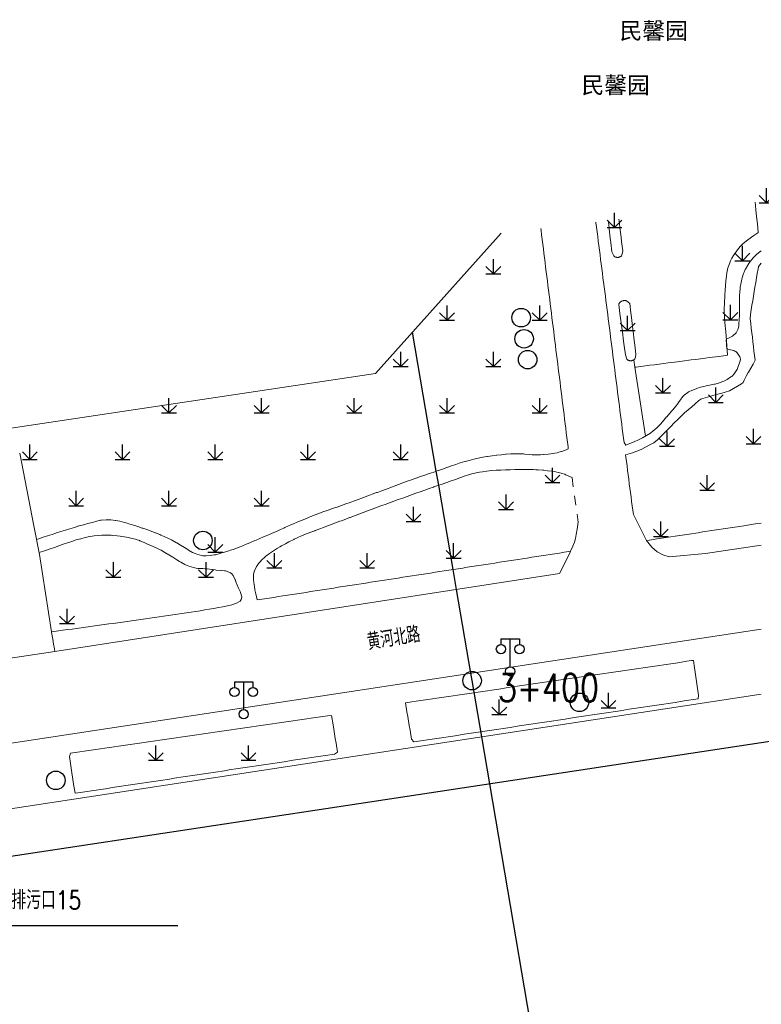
# Model space of a CAD drawing. Extents: x 39508475 to 39522402, y 3783947 to 3795549.
# Tile 76 of 256: x 39512420 to 39512500, y 3794390 to 3794496. Entities that reach past the tile are written whole.
import ezdxf
from ezdxf.enums import TextEntityAlignment as Align

# ---------------------------------------------------------------- set-up
doc = ezdxf.new("R2010")
doc.units = 0
doc.linetypes.add('X0', pattern=[4, 3, -1])
doc.linetypes.add('X6', pattern=[2, 1, -1])
doc.layers.get('0').update_dxf_attribs({"linetype": 'CONTINUOUS'})
for name, color, linetype in [('DLSS', 4, 'CONTINUOUS'), ('JCDL_DMX_F', 30, 'CONTINUOUS'), ('JCDL_JMDD_F', 231, 'CONTINUOUS'), ('JCDL_JTD_F', 100, 'CONTINUOUS'), ('SXSS', 5, 'CONTINUOUS'), ('ZBTZ', 3, 'CONTINUOUS'), ('断面线', 2, 'CONTINUOUS')]:
    doc.layers.add(name, color=color, linetype=linetype)
for name, color, linetype, lineweight in [('JCDL_JMDX', 1, 'CONTINUOUS', 0), ('JCDL_ZBX', 3, 'CONTINUOUS', 0), ('JCDL_ZBX_F', 7, 'CONTINUOUS', 0), ('TEXT1_ZJ', 7, 'CONTINUOUS', 0), ('TEXTL_ZJ', 7, 'CONTINUOUS', 0)]:
    doc.layers.add(name, color=color, linetype=linetype, lineweight=lineweight)
doc.styles.add('HT', font='simhei.ttf')
doc.styles.add('HZ', font='rs', dxfattribs={"width": 0.8, "bigfont": 'hztxt'})
doc.linetypes.add('10422', pattern='A,2,[150,AAA.SHX,S=1,R=0,X=0,Y=1],2,[177,AAA.SHX,S=1,R=0,X=0,Y=0.8],1e-09', length=4)
doc.linetypes.add('X19', pattern='A,4.5,[145,symbolx.shx,S=1,R=0,X=0,Y=1],4.5,-0.5,[146,symbolx.shx,S=1,R=0,X=0,Y=0],-0.5', length=10)
doc.linetypes.add('X4', pattern='A,0,-1e-09,[149,symbolx.shx,S=0.15,R=0,X=0,Y=0],-1.6', length=1.6)
doc.linetypes.add('X41', pattern='A,1,[18,symbolt.shx,S=1,R=0,X=0,Y=0],2,[8,symbolt.shx,S=1,R=0,X=0,Y=0],1', length=4)
doc.linetypes.add('X67', pattern='A,1,[150,symbolx.shx,S=1,R=0,X=0,Y=1],2,[153,symbolx.shx,S=1,R=0,X=0,Y=0.8],2,[145,symbolx.shx,S=1,R=0,X=0,Y=0],0,[150,symbolx.shx,S=1,R=0,X=0,Y=1],2,[153,symbolx.shx,S=1,R=0,X=0,Y=0.8],2,[150,symbolx.shx,S=1,R=0,X=0,Y=1],0.5,-0.5,[146,symbolx.shx,S=1,R=0,X=0,Y=0],-0.5,0.5,[153,symbolx.shx,S=1,R=0,X=0,Y=0.8],1', length=12)

# ---------------------------------------------------------------- blocks, each defined once
blk = doc.blocks.new('5820000')
at = {"color": 0, "linetype": 'Continuous'}
blk.add_circle((0, 0), 1, dxfattribs=at)
blk = doc.blocks.new('9530003')
at = {"color": 0}
for p, q in [((0, 0), (0, 1.6)), ((-0.8, 0), (0.8, 0))]:
    blk.add_line(p, q, dxfattribs=at)
at = {"color": 0, "linetype": 'Continuous'}
for points in [[(0, 0), (-0.8, 0.8)], [(0, 0), (0.8, 0.8)]]:
    blk.add_lwpolyline(points, dxfattribs=at)
blk = doc.blocks.new('3521000')
at = {"color": 0}
for p, q in [((-1, 3.5), (1, 3.5)), ((0, 0.5), (0, 3.5))]:
    blk.add_line(p, q, dxfattribs=at)
at = {"color": 0, "linetype": 'Continuous', "flags": 128}
for points in [[(-1, 3.5), (-1, 2.9)], [(1, 3.5), (1, 2.9)]]:
    blk.add_lwpolyline(points, dxfattribs=at)
at = {"color": 0}
for centre in [(-1, 2.4), (1, 2.4), (0, 0)]:
    blk.add_circle(centre, 0.5, dxfattribs=at)

msp = doc.modelspace()

# ---------------------------------------------------------------- linework, layer by layer
at = {"color": 6, "linetype": 'Continuous'}
msp.add_line((39512414.74682, 3794398.73832), (39512437.04682, 3794398.73832), dxfattribs=at)
at = {"layer": 'DLSS', "linetype": 'X6', "lineweight": 0}
for points in [[(39512482.1569, 3794474.6169), (39512482.16652, 3794474.54158), (39512482.22964, 3794474.04742), (39512482.29276, 3794473.55325), (39512482.35588, 3794473.05908), (39512482.419, 3794472.56492), (39512482.48212, 3794472.07075), (39512482.54525, 3794471.57658), (39512482.60837, 3794471.08242), (39512482.67149, 3794470.58825), (39512482.73461, 3794470.09408), (39512482.79773, 3794469.59992), (39512482.86085, 3794469.10575), (39512482.92397, 3794468.61158), (39512482.98709, 3794468.11742), (39512483.05021, 3794467.62325), (39512483.11333, 3794467.12908), (39512483.17645, 3794466.63492), (39512483.23957, 3794466.14075), (39512483.30269, 3794465.64658), (39512483.36581, 3794465.15242), (39512483.42893, 3794464.65825), (39512483.49205, 3794464.16408), (39512483.55517, 3794463.66992), (39512483.61829, 3794463.17575), (39512483.68141, 3794462.68158), (39512483.74453, 3794462.18742), (39512483.80765, 3794461.69325), (39512483.87077, 3794461.19908), (39512483.93389, 3794460.70492), (39512483.99702, 3794460.21075), (39512484.06014, 3794459.71658), (39512484.12326, 3794459.22242), (39512484.16078, 3794458.92867), (39512484.18626, 3794458.72823), (39512484.2491, 3794458.23403), (39512484.31193, 3794457.73983), (39512484.37476, 3794457.24562), (39512484.4376, 3794456.75142), (39512484.50043, 3794456.25722), (39512484.56327, 3794455.76301), (39512484.6261, 3794455.26881), (39512484.68894, 3794454.77461), (39512484.75177, 3794454.28041), (39512484.81461, 3794453.7862), (39512484.87744, 3794453.292), (39512484.94028, 3794452.7978), (39512485.00311, 3794452.30359), (39512485.06595, 3794451.80939), (39512485.12878, 3794451.31519), (39512485.19162, 3794450.82098), (39512485.37394, 3794450.53432), (39512485.83289, 3794450.7281), (39512486.29169, 3794450.92223), (39512486.74447, 3794451.13001), (39512487.19329, 3794451.3458), (39512487.62355, 3794451.57489), (39512487.6325, 3794451.58081), (39512488.0476, 3794451.8562), (39512488.38801, 3794452.11951), (39512488.43859, 3794452.1647), (39512488.80401, 3794452.50295), (39512489.05354, 3794452.7597), (39512489.14598, 3794452.86505), (39512489.47375, 3794453.24021), (39512489.78695, 3794453.60747), (39512489.79705, 3794453.61924), (39512490.12179, 3794453.99703), (39512490.33711, 3794454.24524), (39512490.44902, 3794454.37267), (39512490.77603, 3794454.74849), (39512490.78952, 3794454.76409), (39512490.96743, 3794454.9841), (39512491.08273, 3794455.14089), (39512491.36232, 3794455.55315), (39512491.40293, 3794455.61325), (39512491.53767, 3794455.78263), (39512491.68243, 3794455.93054), (39512492.07643, 3794456.23845), (39512492.14851, 3794456.28703), (39512492.2811, 3794456.36051), (39512492.41652, 3794456.41985), (39512492.52055, 3794456.46086), (39512492.98588, 3794456.63874), (39512493.11701, 3794456.688), (39512493.37268, 3794456.776), (39512493.45719, 3794456.79951), (39512493.94017, 3794456.92112), (39512494.0554, 3794456.94764), (39512494.42777, 3794457.02309), (39512494.9157, 3794457.12365), (39512495.02717, 3794457.14675), (39512495.39985, 3794457.24069), (39512495.86703, 3794457.4121), (39512495.96001, 3794457.45299), (39512496.18156, 3794457.56437), (39512496.31197, 3794457.6357), (39512496.72824, 3794457.90841), (39512496.80764, 3794457.96943), (39512496.92943, 3794458.08154), (39512497.04473, 3794458.21045), (39512497.08097, 3794458.25771), (39512497.35651, 3794458.67186), (39512497.38193, 3794458.71701), (39512497.4789, 3794458.9283), (39512497.55679, 3794459.1275), (39512497.70961, 3794459.60116), (39512497.72066, 3794459.64402), (39512497.73888, 3794459.81079), (39512497.727, 3794459.95801), (39512497.69838, 3794460.09198), (39512497.41269, 3794460.49364), (39512497.32942, 3794460.56782), (39512497.24284, 3794460.63517), (39512497.148, 3794460.70001), (39512497.03033, 3794460.76144), (39512497.00236, 3794460.77031), (39512496.51791, 3794460.88328), (39512496.27201, 3794460.923), (39512496.221, 3794461.995), (39512496.45173, 3794462.09402), (39512496.90226, 3794462.3189), (39512497.008, 3794462.39899), (39512497.08924, 3794462.47198), (39512497.15747, 3794462.53663), (39512497.21797, 3794462.59829), (39512497.27063, 3794462.656), (39512497.49463, 3794463.10161), (39512497.505, 3794463.13001), (39512497.56316, 3794463.38701), (39512497.58178, 3794463.59462), (39512497.61314, 3794464.09565), (39512497.62971, 3794464.55254), (39512497.63034, 3794464.59752), (39512497.63738, 3794465.09965), (39512497.64385, 3794465.56174), (39512497.64459, 3794465.60178), (39512497.65384, 3794466.10387), (39512497.66282, 3794466.59121), (39512497.66364, 3794466.60595), (39512497.69162, 3794467.10735), (39512497.70674, 3794467.37824), (39512497.73546, 3794467.60731), (39512497.81114, 3794468.10324), (39512497.892, 3794468.452), (39512497.93372, 3794468.59), (39512498.0904, 3794469.06693), (39512498.13663, 3794469.19466), (39512498.26905, 3794469.48817), (39512498.29044, 3794469.52701), (39512498.54095, 3794469.96212), (39512498.58096, 3794470.02808), (39512498.73127, 3794470.25452), (39512498.82248, 3794470.37766), (39512499.13893, 3794470.76736), (39512499.23765, 3794470.88056), (39512499.403, 3794471.05036), (39512499.48883, 3794471.12685), (39512499.88394, 3794471.43622), (39512499.94785, 3794471.48204), (39512500, 3794471.51535)], [(39512421.82161, 3794440.37976), (39512422.06124, 3794440.45781), (39512422.54049, 3794440.61389), (39512423.01975, 3794440.76998), (39512423.499, 3794440.92607), (39512423.91926, 3794441.06294), (39512423.97838, 3794441.08178), (39512424.45863, 3794441.23479), (39512424.93888, 3794441.38779), (39512425.42092, 3794441.54137), (39512425.90155, 3794441.6868), (39512426.38398, 3794441.83275), (39512426.42379, 3794441.8448), (39512426.87062, 3794441.96396), (39512427.35933, 3794442.08718), (39512427.50091, 3794442.12172), (39512427.8478, 3794442.21142), (39512428.33168, 3794442.35236), (39512428.44225, 3794442.38684), (39512428.71531, 3794442.45964), (39512428.82003, 3794442.47333), (39512429.32228, 3794442.50618), (39512429.38909, 3794442.50765), (39512429.82586, 3794442.488), (39512430.32738, 3794442.43812), (39512430.35905, 3794442.43488), (39512430.8225, 3794442.34442), (39512431.31061, 3794442.21958), (39512431.59813, 3794442.14149), (39512431.79446, 3794442.07881), (39512432.27462, 3794441.92551), (39512432.43318, 3794441.87488), (39512432.75308, 3794441.76705), (39512433.23071, 3794441.60606), (39512433.27838, 3794441.58998), (39512433.70618, 3794441.4388), (39512434.17998, 3794441.26694), (39512434.62753, 3794441.09828), (39512434.65143, 3794441.08868), (39512435.11913, 3794440.90077), (39512435.24801, 3794440.849), (39512435.58343, 3794440.7047), (39512436.04204, 3794440.49594), (39512436.39815, 3794440.32191), (39512436.49221, 3794440.26951), (39512436.93252, 3794440.02421), (39512436.9521, 3794440.01331), (39512437.36237, 3794439.76104), (39512437.79108, 3794439.49598), (39512438.12968, 3794439.28569), (39512438.22118, 3794439.23329), (39512438.66172, 3794438.98878), (39512438.91639, 3794438.86524), (39512439.12449, 3794438.7909), (39512439.60951, 3794438.65486), (39512439.62214, 3794438.65179), (39512439.76915, 3794438.62684), (39512439.89252, 3794438.61851), (39512440.01288, 3794438.61791), (39512440.11075, 3794438.62087), (39512440.61343, 3794438.65647), (39512440.74227, 3794438.66954), (39512440.96705, 3794438.7058), (39512441.11049, 3794438.73725), (39512441.59882, 3794438.86172), (39512441.81021, 3794438.92043), (39512442.08339, 3794439.00041), (39512442.56443, 3794439.15086), (39512442.742, 3794439.208), (39512443.04298, 3794439.30907), (39512443.51614, 3794439.48262), (39512443.79866, 3794439.59411), (39512443.98351, 3794439.67126), (39512444.44815, 3794439.86662), (39512444.64679, 3794439.95075), (39512444.91247, 3794440.06272), (39512445.37718, 3794440.25789), (39512445.51811, 3794440.31698), (39512445.8422, 3794440.45232), (39512446.30695, 3794440.64741), (39512446.57676, 3794440.76109), (39512446.77066, 3794440.84493), (39512447.23292, 3794441.04583), (39512447.69378, 3794441.24993), (39512448.15359, 3794441.4564), (39512448.50392, 3794441.61408), (39512448.61329, 3794441.66309), (39512449.07324, 3794441.86922), (39512449.25738, 3794441.95174), (39512449.53454, 3794442.07231), (39512449.99719, 3794442.2723), (39512450.46222, 3794442.46671), (39512450.92932, 3794442.65609), (39512451.215, 3794442.77099), (39512451.39754, 3794442.84268), (39512451.86675, 3794443.02678), (39512452.33799, 3794443.2056), (39512452.81144, 3794443.37849), (39512452.951, 3794443.42905), (39512453.28704, 3794443.54534), (39512453.76359, 3794443.70951), (39512454.0644, 3794443.81274), (39512454.23993, 3794443.87427), (39512454.7154, 3794444.04152), (39512455.19, 3794444.21124), (39512455.66397, 3794444.38271), (39512456.015, 3794444.51), (39512456.1377, 3794444.55484), (39512456.61112, 3794444.72782), (39512456.81479, 3794444.80224), (39512457.08424, 3794444.90162), (39512457.55713, 3794445.07604), (39512457.64857, 3794445.10976), (39512458.02963, 3794445.25151), (39512458.50204, 3794445.42724), (39512458.59705, 3794445.46258), (39512458.97418, 3794445.60367), (39512459.44626, 3794445.78028), (39512459.73348, 3794445.88773), (39512459.91843, 3794445.95666), (39512460.39072, 3794446.1327), (39512460.86301, 3794446.30873), (39512461.33632, 3794446.48201), (39512461.80967, 3794446.6552), (39512462.28433, 3794446.82473), (39512462.73125, 3794446.98398), (39512462.75921, 3794446.99367), (39512463.23547, 3794447.15867), (39512463.60301, 3794447.286), (39512463.71184, 3794447.32334), (39512464.18859, 3794447.48692), (39512464.43909, 3794447.57287), (39512464.66528, 3794447.65069), (39512465.14189, 3794447.81466), (39512465.18622, 3794447.82991), (39512465.61835, 3794447.9791), (39512466.09473, 3794448.14376), (39512466.57101, 3794448.30869), (39512467.04826, 3794448.4708), (39512467.40389, 3794448.59101), (39512467.52677, 3794448.62905), (39512468.00827, 3794448.77808), (39512468.04908, 3794448.79072), (39512468.49423, 3794448.91174), (39512468.98345, 3794449.03278), (39512469.273, 3794449.101), (39512469.47497, 3794449.14429), (39512469.9683, 3794449.24745), (39512470.40699, 3794449.32946), (39512470.46408, 3794449.33814), (39512470.96257, 3794449.41254), (39512471.45271, 3794449.47133), (39512471.46303, 3794449.47241), (39512471.96753, 3794449.52519), (39512472.41973, 3794449.56598), (39512472.46639, 3794449.56927), (39512472.96933, 3794449.60219), (39512473.258, 3794449.617), (39512473.47287, 3794449.62403), (39512473.9768, 3794449.62829), (39512474.01555, 3794449.62805), (39512474.34424, 3794449.60893), (39512474.47948, 3794449.59424), (39512474.98038, 3794449.53821), (39512475.00493, 3794449.53541), (39512475.29833, 3794449.51363), (39512475.48339, 3794449.50895), (39512475.98726, 3794449.51587), (39512476.18824, 3794449.52371), (39512476.46109, 3794449.53945), (39512476.4906, 3794449.54182), (39512476.99255, 3794449.58728), (39512477.01784, 3794449.58981), (39512477.29743, 3794449.62146), (39512477.49287, 3794449.64806), (39512477.98831, 3794449.73988), (39512478.17767, 3794449.78601), (39512478.4384, 3794449.86555), (39512478.47289, 3794449.87762), (39512478.94711, 3794450.0483), (39512479.183, 3794450.137), (39512479.15207, 3794450.38528), (39512479.09022, 3794450.88185), (39512479.02836, 3794451.37842), (39512478.9665, 3794451.875), (39512478.90464, 3794452.37157), (39512478.84279, 3794452.86814), (39512478.78093, 3794453.36471), (39512478.71907, 3794453.86128), (39512478.65721, 3794454.35785), (39512478.59536, 3794454.85443), (39512478.5335, 3794455.351), (39512478.47164, 3794455.84757), (39512478.40979, 3794456.34414), (39512478.34793, 3794456.84071), (39512478.28607, 3794457.33728), (39512478.22421, 3794457.83385), (39512478.16236, 3794458.33043), (39512478.1005, 3794458.827), (39512478.03864, 3794459.32357), (39512477.97678, 3794459.82014), (39512477.91493, 3794460.31671), (39512477.85307, 3794460.81328), (39512477.79121, 3794461.30985), (39512477.72936, 3794461.80643), (39512477.6675, 3794462.303), (39512477.60564, 3794462.79957), (39512477.54378, 3794463.29614), (39512477.48193, 3794463.79271), (39512477.42007, 3794464.28928), (39512477.35821, 3794464.78585), (39512477.29636, 3794465.28243), (39512477.2345, 3794465.779), (39512477.17264, 3794466.27557), (39512477.11078, 3794466.77214), (39512477.04893, 3794467.26871), (39512476.98707, 3794467.76528), (39512476.92521, 3794468.26186), (39512476.86335, 3794468.75843), (39512476.8015, 3794469.255), (39512476.73964, 3794469.75157), (39512476.67778, 3794470.24814), (39512476.61593, 3794470.74471), (39512476.55407, 3794471.24129), (39512476.49221, 3794471.73786), (39512476.43035, 3794472.23443), (39512476.3685, 3794472.731), (39512476.30664, 3794473.22757), (39512476.24478, 3794473.72414), (39512476.22019, 3794473.92153)], [(39512500, 3794470.16755), (39512499.68701, 3794469.809), (39512499.64614, 3794469.56351), (39512499.56442, 3794469.07253), (39512499.48269, 3794468.58154), (39512499.40096, 3794468.09056), (39512499.31924, 3794467.59958), (39512499.23751, 3794467.10859), (39512499.15578, 3794466.61761), (39512499.07406, 3794466.12663), (39512498.99233, 3794465.63564), (39512498.9106, 3794465.14466), (39512498.82888, 3794464.65367), (39512498.80327, 3794464.16133), (39512498.86117, 3794463.66697), (39512498.91908, 3794463.17262), (39512498.97698, 3794462.67826), (39512499.03489, 3794462.1839), (39512499.0928, 3794461.68954), (39512499.1507, 3794461.19518), (39512499.20861, 3794460.70082), (39512499.26651, 3794460.20646), (39512499.32442, 3794459.7121), (39512499.13942, 3794459.27354), (39512498.87158, 3794458.85401), (39512498.60374, 3794458.43448), (39512498.583, 3794458.402), (39512498.38091, 3794457.98966), (39512498.16185, 3794457.54272), (39512498.03986, 3794457.29381), (39512497.85345, 3794457.17595), (39512497.43275, 3794456.90994), (39512497.01206, 3794456.64393), (39512496.57406, 3794456.41639), (39512496.0959, 3794456.27818), (39512495.61773, 3794456.13996), (39512495.13957, 3794456.00175), (39512494.66141, 3794455.86353), (39512494.18324, 3794455.72532), (39512493.70508, 3794455.58711), (39512493.466, 3794455.518), (39512493.27054, 3794455.35239), (39512492.87963, 3794455.02116), (39512492.48873, 3794454.68994), (39512492.09782, 3794454.35872), (39512491.70691, 3794454.0275), (39512491.34198, 3794453.66807), (39512490.97969, 3794453.30577), (39512490.6174, 3794452.94347), (39512490.25511, 3794452.58117), (39512489.89282, 3794452.21887), (39512489.53053, 3794451.85656), (39512489.16824, 3794451.49426), (39512488.80595, 3794451.13196), (39512488.41357, 3794450.81054), (39512487.95994, 3794450.57234), (39512487.50631, 3794450.33414), (39512487.05269, 3794450.09594), (39512486.58466, 3794449.8921), (39512486.0968, 3794449.73552), (39512485.60895, 3794449.57894), (39512485.36503, 3794449.50065), (39512485.39553, 3794449.26181), (39512485.45655, 3794448.78415), (39512485.51756, 3794448.30648), (39512485.57857, 3794447.82882), (39512485.63958, 3794447.35115), (39512485.7006, 3794446.87349), (39512485.76161, 3794446.39582), (39512485.82262, 3794445.91816), (39512485.88363, 3794445.44049), (39512485.94465, 3794444.96283), (39512486.00566, 3794444.48516), (39512486.06667, 3794444.0075), (39512486.12769, 3794443.52983), (39512486.20069, 3794443.05583), (39512486.4172, 3794442.62571), (39512486.63371, 3794442.19558), (39512486.85022, 3794441.76545), (39512487.06672, 3794441.33532), (39512487.28323, 3794440.90519), (39512487.49974, 3794440.47506), (39512487.608, 3794440.26)], [(39512479.41566, 3794439.10234), (39512479.22548, 3794439.07283), (39512478.72837, 3794438.99571), (39512478.23126, 3794438.91859), (39512477.73415, 3794438.84146), (39512477.23704, 3794438.76434), (39512476.73994, 3794438.68722), (39512476.24283, 3794438.6101), (39512475.74572, 3794438.53297), (39512475.24861, 3794438.45585), (39512474.7515, 3794438.37873), (39512474.25439, 3794438.3016), (39512473.75728, 3794438.22448), (39512473.26017, 3794438.14736), (39512472.76307, 3794438.07023), (39512472.26596, 3794437.99311), (39512471.76885, 3794437.91599), (39512471.27174, 3794437.83886), (39512470.77463, 3794437.76174), (39512470.27752, 3794437.68462), (39512469.78041, 3794437.60749), (39512469.2833, 3794437.53037), (39512468.78619, 3794437.45325), (39512468.28909, 3794437.37612), (39512467.79198, 3794437.299), (39512467.29487, 3794437.22188), (39512466.79776, 3794437.14476), (39512466.30065, 3794437.06763), (39512465.80354, 3794436.99051), (39512465.30643, 3794436.91339), (39512464.80932, 3794436.83626), (39512464.31222, 3794436.75914), (39512463.81511, 3794436.68202), (39512463.318, 3794436.60489), (39512462.82089, 3794436.52777), (39512462.32378, 3794436.45065), (39512461.82667, 3794436.37352), (39512461.32956, 3794436.2964), (39512460.83245, 3794436.21928), (39512460.33535, 3794436.14215), (39512459.83824, 3794436.06503), (39512459.34113, 3794435.98791), (39512458.84402, 3794435.91078), (39512458.34691, 3794435.83366), (39512457.8498, 3794435.75654), (39512457.35269, 3794435.67942), (39512456.85558, 3794435.60229), (39512456.35848, 3794435.52517), (39512455.86137, 3794435.44805), (39512455.36426, 3794435.37092), (39512454.86715, 3794435.2938), (39512454.37004, 3794435.21668), (39512453.87293, 3794435.13955), (39512453.37582, 3794435.06243), (39512452.87871, 3794434.98531), (39512452.38161, 3794434.90818), (39512451.8845, 3794434.83106), (39512451.38739, 3794434.75394), (39512450.89028, 3794434.67681), (39512450.39317, 3794434.59969), (39512449.89606, 3794434.52257), (39512449.39895, 3794434.44544), (39512448.90184, 3794434.36832), (39512448.40474, 3794434.2912), (39512447.90763, 3794434.21407), (39512447.41052, 3794434.13695), (39512446.91341, 3794434.05983), (39512446.4163, 3794433.98271), (39512445.91919, 3794433.90558), (39512445.606, 3794433.85699), (39512445.56872, 3794434.03934), (39512445.46797, 3794434.5322), (39512445.38144, 3794434.95545), (39512445.3696, 3794435.02551), (39512445.28577, 3794435.52153), (39512445.24758, 3794435.74753), (39512445.22295, 3794436.02027), (39512445.21795, 3794436.52154), (39512445.226, 3794436.62499), (39512445.28303, 3794436.88209), (39512445.32316, 3794437.01197), (39512445.5398, 3794437.46386), (39512445.64798, 3794437.62302), (39512445.7785, 3794437.7927), (39512445.84137, 3794437.86596), (39512446.18039, 3794438.23743), (39512446.35821, 3794438.41543), (39512446.54905, 3794438.57917), (39512446.95134, 3794438.8808), (39512447.27169, 3794439.09565), (39512447.37065, 3794439.15867), (39512447.79724, 3794439.42522), (39512448.06996, 3794439.58816), (39512448.23173, 3794439.67867), (39512448.67254, 3794439.921), (39512449.035, 3794440.114), (39512449.11753, 3794440.15559), (39512449.56676, 3794440.38198), (39512449.60186, 3794440.39967), (39512450.02424, 3794440.59113), (39512450.4866, 3794440.78914), (39512450.94132, 3794440.97575), (39512450.95209, 3794440.97988), (39512451.42188, 3794441.15978), (39512451.82962, 3794441.31592), (39512451.89181, 3794441.3393), (39512452.3627, 3794441.5163), (39512452.7599, 3794441.66561), (39512452.83355, 3794441.69341), (39512453.30418, 3794441.87109), (39512453.64205, 3794441.99865), (39512453.77474, 3794442.04898), (39512454.24509, 3794442.2274), (39512454.55458, 3794442.34481), (39512454.71536, 3794442.40603), (39512455.18548, 3794442.58505), (39512455.574, 3794442.733), (39512455.65567, 3794442.76392), (39512456.12612, 3794442.94206), (39512456.59658, 3794443.1202), (39512457.06791, 3794443.29602), (39512457.53938, 3794443.47147), (39512458.0112, 3794443.64598), (39512458.48353, 3794443.81908), (39512458.95587, 3794443.99218), (39512459.17086, 3794444.07098), (39512459.42851, 3794444.16445), (39512459.90141, 3794444.33601), (39512460.3743, 3794444.50757), (39512460.84722, 3794444.67907), (39512461.32042, 3794444.84981), (39512461.79361, 3794445.02055), (39512462.2668, 3794445.19129), (39512462.74034, 3794445.36108), (39512463.21407, 3794445.53034), (39512463.69146, 3794445.70091), (39512464.16243, 3794445.86628), (39512464.63708, 3794446.03293), (39512464.68911, 3794446.05119), (39512465.11288, 3794446.19628), (39512465.58884, 3794446.35914), (39512466.06497, 3794446.52152), (39512466.54015, 3794446.68663), (39512466.81405, 3794446.78283), (39512467.0137, 3794446.85635), (39512467.4843, 3794447.03404), (39512467.69354, 3794447.11566), (39512467.95461, 3794447.21253), (39512468.43357, 3794447.36562), (39512468.51793, 3794447.39082), (39512468.92194, 3794447.48575), (39512469.41514, 3794447.58456), (39512469.604, 3794447.621), (39512469.91063, 3794447.67118), (39512470.40815, 3794447.74483), (39512470.89266, 3794447.8015), (39512470.90786, 3794447.80261), (39512471.4096, 3794447.83906), (39512471.61921, 3794447.85429), (39512471.91185, 3794447.86646), (39512472.41447, 3794447.88737), (39512472.47828, 3794447.89003), (39512472.91728, 3794447.90298), (39512473.42014, 3794447.91679), (39512473.92311, 3794447.92604), (39512474.42615, 3794447.92832), (39512474.61471, 3794447.92852), (39512474.92915, 3794447.92246), (39512475.432, 3794447.90882), (39512475.66792, 3794447.90083), (39512475.93452, 3794447.8862), (39512476.43621, 3794447.84967), (39512476.52684, 3794447.84218), (39512476.93652, 3794447.79744), (39512477.43546, 3794447.7334), (39512477.68688, 3794447.696), (39512477.93158, 3794447.65065), (39512478.42012, 3794447.53145), (39512478.49625, 3794447.5103), (39512478.79069, 3794447.40549), (39512478.89352, 3794447.36237), (39512479.35437, 3794447.16086), (39512479.583, 3794447.056)], [(39512479.583, 3794447.056), (39512480.25, 3794442.245), (39512480.14525, 3794441.50291), (39512480.04706, 3794440.92583), (39512479.94681, 3794440.47337), (39512479.836, 3794440.097), (39512479.67214, 3794439.66591), (39512479.41566, 3794439.10234)], [(39512423.798, 3794428.303), (39512423.75238, 3794428.56725), (39512423.66113, 3794429.09575), (39512423.56988, 3794429.62425), (39512423.47863, 3794430.15275), (39512423.43301, 3794430.417), (39512423.68004, 3794430.4508), (39512424.1741, 3794430.51841), (39512424.66816, 3794430.58602), (39512425.16223, 3794430.65363), (39512425.65629, 3794430.72125), (39512426.15035, 3794430.78886), (39512426.64442, 3794430.85647), (39512427.13848, 3794430.92408), (39512427.63255, 3794430.99169), (39512428.12661, 3794431.0593), (39512428.62067, 3794431.12691), (39512429.11474, 3794431.19452), (39512429.6088, 3794431.26213), (39512430.10286, 3794431.32974), (39512430.59693, 3794431.39735), (39512431.09099, 3794431.46496), (39512431.58505, 3794431.53257), (39512432.07912, 3794431.60018), (39512432.57318, 3794431.66779), (39512433.06707, 3794431.73667), (39512433.56042, 3794431.80927), (39512434.05377, 3794431.88188), (39512434.54713, 3794431.95448), (39512435.04048, 3794432.02709), (39512435.53384, 3794432.09969), (39512436.02719, 3794432.1723), (39512436.52055, 3794432.2449), (39512437.0139, 3794432.31751), (39512437.50726, 3794432.39011), (39512438.00061, 3794432.46272), (39512438.49396, 3794432.53532), (39512438.98732, 3794432.60793), (39512439.24652, 3794432.64607), (39512439.47953, 3794432.68758), (39512439.97046, 3794432.77505), (39512440.4614, 3794432.86252), (39512440.95234, 3794432.94998), (39512441.44327, 3794433.03745), (39512441.93421, 3794433.12492), (39512442.42515, 3794433.21239), (39512442.90613, 3794433.33792), (39512443.37704, 3794433.50199), (39512443.79624, 3794433.73001), (39512443.90045, 3794433.90141), (39512443.97046, 3794434.15787), (39512443.96691, 3794434.1899), (39512443.83524, 3794434.66528), (39512443.81885, 3794434.70341), (39512443.67353, 3794434.98213), (39512443.61114, 3794435.11062), (39512443.41518, 3794435.56887), (39512443.394, 3794435.62499), (39512443.32638, 3794435.8142), (39512443.26745, 3794435.97698), (39512443.24511, 3794436.03763), (39512443.0432, 3794436.49153), (39512443.00796, 3794436.54331), (39512442.89373, 3794436.65797), (39512442.742, 3794436.774), (39512442.67051, 3794436.8165), (39512442.20488, 3794436.98301), (39512442.08391, 3794437.0057), (39512441.73976, 3794437.03697), (39512441.70982, 3794437.03911), (39512441.21269, 3794437.07802), (39512441.07862, 3794437.09023), (39512440.79456, 3794437.12364), (39512440.71733, 3794437.13475), (39512440.22358, 3794437.20452), (39512439.987, 3794437.22791), (39512439.75714, 3794437.2382), (39512439.72629, 3794437.238), (39512439.22807, 3794437.24727), (39512439.02961, 3794437.27286), (39512438.75197, 3794437.33786), (39512438.73915, 3794437.3418), (39512438.26561, 3794437.4975), (39512438.06712, 3794437.57128), (39512437.8085, 3794437.69553), (39512437.37174, 3794437.9356), (39512437.24967, 3794438.0059), (39512436.94812, 3794438.19848), (39512436.52822, 3794438.46748), (39512436.1772, 3794438.69321), (39512436.10742, 3794438.73499), (39512435.67888, 3794438.98993), (39512435.27206, 3794439.20951), (39512435.2393, 3794439.2253), (39512434.78972, 3794439.44104), (39512434.40152, 3794439.61935), (39512434.33641, 3794439.64883), (39512433.88171, 3794439.85357), (39512433.66505, 3794439.94989), (39512433.42536, 3794440.05459), (39512432.96527, 3794440.24686), (39512432.91821, 3794440.26617), (39512432.55303, 3794440.39114), (39512432.49337, 3794440.40734), (39512432.01024, 3794440.53031), (39512431.718, 3794440.594), (39512431.52188, 3794440.63097), (39512431.03038, 3794440.71465), (39512430.8268, 3794440.74509), (39512430.53562, 3794440.7761), (39512430.03872, 3794440.81735), (39512429.87633, 3794440.82906), (39512429.54079, 3794440.84347), (39512429.0423, 3794440.8474), (39512428.87779, 3794440.84554), (39512428.54448, 3794440.82197), (39512428.04848, 3794440.7716), (39512427.806, 3794440.74301), (39512427.55595, 3794440.69557), (39512427.06689, 3794440.59895), (39512426.58699, 3794440.46343), (39512426.10712, 3794440.32781), (39512425.63381, 3794440.17081), (39512425.1605, 3794440.01381), (39512424.68919, 3794439.85743), (39512424.21733, 3794439.68977), (39512423.74745, 3794439.52281), (39512423.27756, 3794439.35584), (39512422.80767, 3794439.18888), (39512422.09408, 3794438.96476)]]:
    msp.add_lwpolyline(points, dxfattribs=at)
at = {"layer": 'DLSS', "linetype": 'Continuous', "lineweight": 20}
for points in [[(39512487.608, 3794440.26), (39512488.20898, 3794439.55815), (39512488.78281, 3794439.05365), (39512489.38087, 3794438.71554), (39512490.05299, 3794438.50201), (39512493.99795, 3794438.87973), (39512500, 3794439.7563)], [(39512479.41566, 3794439.10234), (39512479.3727, 3794439.00794), (39512478.89855, 3794438.043), (39512478.222, 3794436.71099), (39512423.798, 3794428.303)], [(39512250, 3794392.71053), (39512500, 3794430.70602)], [(39512361.45845, 3794423.40863), (39512368.75599, 3794420.058), (39512377.299, 3794421.31299), (39512423.798, 3794428.303)]]:
    msp.add_lwpolyline(points, dxfattribs=at)
at = {"layer": 'JCDL_DMX_F', "color": 3, "linetype": 'X41', "lineweight": 0}
msp.add_lwpolyline([(39512399.924, 3794408.404), (39512500, 3794423.69514)], dxfattribs=at)
at = {"layer": 'JCDL_JMDX', "color": 6, "linetype": 'X19', "lineweight": 0}
for points in [[(39512369.64979, 3794444.96278), (39512458.37701, 3794458.295), (39512471.95231, 3794473.42162)], [(39512420.026, 3794449.705), (39512421.53864, 3794441.84931), (39512422.136, 3794438.74701), (39512423.43301, 3794430.417)]]:
    msp.add_lwpolyline(points, dxfattribs=at)
at = {"layer": 'JCDL_JMDX', "color": 6, "linetype": 'X67', "lineweight": 0}
for points in [[(39512500, 3794418.44183), (39512526.52298, 3794422.45744)], [(39512250, 3794379.73313), (39512387.191, 3794401.35), (39512391.348, 3794402.00501), (39512393.85149, 3794402.37981), (39512396.11157, 3794402.71883), (39512398.31952, 3794403.05083), (39512400.66999, 3794403.405), (39512413.07075, 3794405.28125), (39512453.02411, 3794411.32962), (39512500, 3794418.44183)]]:
    msp.add_lwpolyline(points, dxfattribs=at)
at = {"layer": 'JCDL_ZBX', "color": 114, "linetype": 'X4', "lineweight": 0, "true_color": 0x009944}
msp.add_lwpolyline([(39512486.348, 3794458.95), (39512487.49692, 3794451.50747)], dxfattribs=at)
at = {"layer": 'JCDL_ZBX_F', "color": 114, "linetype": 'X0', "lineweight": 0, "true_color": 0x009944}
for points in [[(39512499.32037, 3794476.74624), (39512499.35805, 3794476.39919), (39512499.41202, 3794475.90211), (39512499.51996, 3794474.90795), (39512499.57393, 3794474.41087), (39512499.675, 3794473.48), (39512499.62226, 3794473.44435), (39512499.20806, 3794473.16429), (39512498.93272, 3794472.97813), (39512498.39201, 3794472.5865), (39512498.00631, 3794472.26835), (39512497.74301, 3794472), (39512497.53153, 3794471.75243), (39512497.34691, 3794471.51793), (39512497.06289, 3794471.10654), (39512496.99269, 3794470.99943), (39512496.82062, 3794470.71173), (39512496.67313, 3794470.41395), (39512496.59719, 3794470.22419), (39512496.42986, 3794469.75321), (39512496.404, 3794469.67601), (39512496.27704, 3794469.12752), (39512496.23474, 3794468.77445), (39512496.17526, 3794468.278), (39512496.17054, 3794468.2386), (39512496.10312, 3794467.28065), (39512496.07054, 3794466.78174), (39512496.0219, 3794465.78292), (39512495.99759, 3794465.28351), (39512495.985, 3794465.02499), (39512496.04283, 3794464.28608), (39512496.08184, 3794463.7876), (39512496.15986, 3794462.79065), (39512496.19887, 3794462.29217), (39512496.27689, 3794461.29522), (39512496.3159, 3794460.79675), (39512496.359, 3794460.24601), (39512495.91513, 3794460.18854), (39512495.41926, 3794460.12435), (39512494.42754, 3794459.99596), (39512493.93168, 3794459.93177), (39512492.93995, 3794459.80338), (39512492.44409, 3794459.73919), (39512491.45237, 3794459.6108), (39512490.95651, 3794459.54661), (39512489.96478, 3794459.41822), (39512489.46892, 3794459.35403), (39512488.4772, 3794459.22564), (39512487.98133, 3794459.16145), (39512486.98961, 3794459.03306), (39512486.49375, 3794458.96886), (39512486.348, 3794458.95), (39512486.25405, 3794459.76767)], [(39512483.49154, 3794474.77323), (39512483.53833, 3794474.37727), (39512483.59699, 3794473.88072), (39512483.71432, 3794472.88763), (39512483.77299, 3794472.39108), (39512483.89032, 3794471.39799), (39512484.07778, 3794470.95292), (39512484.11152, 3794470.92436), (39512484.15708, 3794470.89244), (39512484.20536, 3794470.8648), (39512484.25596, 3794470.84169), (39512484.30846, 3794470.82329), (39512484.36241, 3794470.80975), (39512484.41738, 3794470.80118), (39512484.4729, 3794470.79767), (39512484.52851, 3794470.79924), (39512484.544, 3794470.80101), (39512484.58374, 3794470.80587), (39512484.63814, 3794470.81751), (39512484.69125, 3794470.83406), (39512484.74263, 3794470.85539), (39512484.79185, 3794470.88132), (39512484.8385, 3794470.91162), (39512484.88219, 3794470.94606), (39512484.92256, 3794470.98433), (39512484.95927, 3794471.02613), (39512484.9652, 3794471.03428), (39512485.0508, 3794471.50535), (39512484.93352, 3794472.49845), (39512484.87487, 3794472.995), (39512484.75759, 3794473.98809), (39512484.69895, 3794474.48464)], [(39512484.69895, 3794474.48464), (39512484.64886, 3794474.90878)], [(39512486.4225, 3794460.03183), (39512486.46456, 3794460.35568), (39512486.34868, 3794461.34894), (39512486.29074, 3794461.84557), (39512486.17486, 3794462.83884), (39512486.11692, 3794463.33547), (39512486.00105, 3794464.32873), (39512485.94311, 3794464.82536), (39512485.82623, 3794465.81482), (39512485.44106, 3794466.12047), (39512485.42645, 3794466.12531), (39512485.37003, 3794466.13881), (39512485.31267, 3794466.14744), (39512485.25478, 3794466.15115), (39512485.19678, 3794466.1499), (39512485.159, 3794466.146), (39512485.13911, 3794466.14372), (39512485.08217, 3794466.13263), (39512485.02638, 3794466.11673), (39512484.97215, 3794466.09613), (39512484.91988, 3794466.07097), (39512484.86994, 3794466.04145), (39512484.82271, 3794466.00778), (39512484.77852, 3794465.9702), (39512484.7377, 3794465.92898), (39512484.70054, 3794465.88444), (39512484.66731, 3794465.83689), (39512484.63827, 3794465.78667), (39512484.61431, 3794465.7347), (39512484.74583, 3794464.74273), (39512484.81175, 3794464.2471), (39512484.94359, 3794463.25583), (39512485.00951, 3794462.76019), (39512485.14135, 3794461.76892), (39512485.20727, 3794461.27328), (39512485.33911, 3794460.28201), (39512485.49139, 3794459.823), (39512485.52195, 3794459.79496), (39512485.5665, 3794459.76116), (39512485.61401, 3794459.73167), (39512485.66407, 3794459.70673), (39512485.71623, 3794459.68657), (39512485.77005, 3794459.67137), (39512485.82505, 3794459.66124), (39512485.88076, 3794459.6563), (39512485.93668, 3794459.65657), (39512485.99233, 3794459.66205), (39512486.04723, 3794459.6727), (39512486.1009, 3794459.68843), (39512486.15443, 3794459.71004), (39512486.20268, 3794459.73451), (39512486.24991, 3794459.76446), (39512486.29413, 3794459.79869), (39512486.33497, 3794459.83689), (39512486.37207, 3794459.87874), (39512486.4225, 3794460.03183)], [(39512500, 3794442.14782), (39512499.61532, 3794442.08921), (39512499.12102, 3794442.01391), (39512498.13243, 3794441.86331), (39512497.63813, 3794441.78801), (39512496.64954, 3794441.6374), (39512496.15524, 3794441.5621), (39512495.16665, 3794441.4115), (39512494.67235, 3794441.33619), (39512493.68376, 3794441.18559), (39512493.18946, 3794441.11029), (39512492.20086, 3794440.95968), (39512491.70657, 3794440.88438), (39512490.71797, 3794440.73378), (39512490.22368, 3794440.65848), (39512489.23508, 3794440.50787), (39512488.74079, 3794440.43257), (39512487.75219, 3794440.28197)], [(39512461.86578, 3794421.28929), (39512462.03364, 3794420.30347), (39512462.11757, 3794419.81057), (39512462.28543, 3794418.82476), (39512462.5227, 3794418.54394), (39512463.51144, 3794418.69354), (39512464.00582, 3794418.76834), (39512464.99456, 3794418.91794), (39512465.48894, 3794418.99274), (39512466.47769, 3794419.14234), (39512466.97206, 3794419.21714), (39512467.96081, 3794419.36673), (39512468.45518, 3794419.44153), (39512469.44393, 3794419.59113), (39512469.9383, 3794419.66593), (39512470.92705, 3794419.81553), (39512471.42142, 3794419.89033), (39512472.41017, 3794420.03993), (39512472.90454, 3794420.11473), (39512473.89329, 3794420.26432), (39512474.38766, 3794420.33912), (39512475.37641, 3794420.48872), (39512475.87078, 3794420.56352), (39512476.85953, 3794420.71312), (39512477.3539, 3794420.78792), (39512478.34265, 3794420.93751), (39512478.83702, 3794421.01231), (39512479.82577, 3794421.16191), (39512480.32014, 3794421.23671), (39512481.30889, 3794421.38631), (39512481.80326, 3794421.46111), (39512482.79201, 3794421.61071), (39512483.28638, 3794421.68551), (39512484.27513, 3794421.8351), (39512484.7695, 3794421.9099), (39512485.75825, 3794422.0595), (39512486.25262, 3794422.1343), (39512487.24137, 3794422.2839), (39512487.73574, 3794422.3587), (39512488.72449, 3794422.5083), (39512489.21886, 3794422.58309), (39512490.20761, 3794422.73269), (39512490.70198, 3794422.80749), (39512491.69073, 3794422.95709), (39512492.1851, 3794423.03189), (39512493.17385, 3794423.18149), (39512493.22593, 3794423.58341), (39512493.07946, 3794424.57263), (39512493.00622, 3794425.06724), (39512492.85975, 3794426.05645), (39512492.78651, 3794426.55106), (39512492.66999, 3794427.338), (39512492.4677, 3794427.30823), (39512491.97302, 3794427.23544), (39512490.98368, 3794427.08986), (39512490.489, 3794427.01706), (39512489.49966, 3794426.87148), (39512489.00499, 3794426.79868), (39512488.01564, 3794426.6531), (39512487.52097, 3794426.58031), (39512486.53162, 3794426.43472), (39512486.03695, 3794426.36193), (39512485.0476, 3794426.21634), (39512484.55293, 3794426.14355), (39512483.56358, 3794425.99796), (39512483.06891, 3794425.92517), (39512482.07957, 3794425.77958), (39512481.58489, 3794425.70679), (39512480.59555, 3794425.56121), (39512480.10087, 3794425.48841), (39512479.11153, 3794425.34283), (39512478.61686, 3794425.27003), (39512477.62751, 3794425.12445), (39512477.13284, 3794425.05165), (39512476.14349, 3794424.90607), (39512475.64882, 3794424.83328), (39512474.65947, 3794424.68769), (39512474.1648, 3794424.6149), (39512473.17546, 3794424.46931), (39512472.68078, 3794424.39652), (39512471.69144, 3794424.25093), (39512471.19676, 3794424.17814), (39512470.20742, 3794424.03256), (39512469.71275, 3794423.95976), (39512468.7234, 3794423.81418), (39512468.22873, 3794423.74138), (39512467.23938, 3794423.5958), (39512466.74471, 3794423.523), (39512465.75536, 3794423.37742), (39512465.26069, 3794423.30463), (39512464.27134, 3794423.15904), (39512463.77667, 3794423.08625), (39512462.78733, 3794422.94066), (39512462.29265, 3794422.86787), (39512461.61399, 3794422.768), (39512461.78185, 3794421.78219), (39512461.86578, 3794421.28929)], [(39512441.817, 3794419.70133), (39512442.80652, 3794419.84572), (39512443.30128, 3794419.91792), (39512444.2908, 3794420.06231), (39512444.78556, 3794420.1345), (39512445.77508, 3794420.27889), (39512446.26984, 3794420.35109), (39512447.25936, 3794420.49548), (39512447.75412, 3794420.56768), (39512448.74364, 3794420.71207), (39512449.23841, 3794420.78426), (39512450.22793, 3794420.92865), (39512450.72269, 3794421.00085), (39512451.71221, 3794421.14524), (39512452.20697, 3794421.21743), (39512453.19649, 3794421.36182), (39512453.65657, 3794421.38684), (39512453.814, 3794420.39931), (39512453.89271, 3794419.90554), (39512454.05015, 3794418.91801), (39512454.12886, 3794418.42425), (39512454.28629, 3794417.43672), (39512453.96453, 3794417.23575), (39512452.97578, 3794417.0862), (39512452.4814, 3794417.01142), (39512451.49264, 3794416.86187), (39512450.99827, 3794416.78709), (39512450.00951, 3794416.63755), (39512449.51514, 3794416.56277), (39512448.52638, 3794416.41322), (39512448.032, 3794416.33844), (39512447.04325, 3794416.1889), (39512446.54887, 3794416.11412), (39512445.56012, 3794415.96457), (39512445.06574, 3794415.88979), (39512444.07699, 3794415.74024), (39512443.58261, 3794415.66547), (39512442.59386, 3794415.51592), (39512442.09948, 3794415.44114), (39512441.11073, 3794415.29159), (39512440.61635, 3794415.21682), (39512439.62759, 3794415.06727), (39512439.13322, 3794414.99249), (39512438.14446, 3794414.84294), (39512437.65009, 3794414.76817), (39512436.66133, 3794414.61862), (39512436.16696, 3794414.54384), (39512435.1782, 3794414.39429), (39512434.68382, 3794414.31952), (39512433.69507, 3794414.16997), (39512433.20069, 3794414.09519), (39512432.21194, 3794413.94564), (39512431.71756, 3794413.87087), (39512430.72881, 3794413.72132), (39512430.23443, 3794413.64654), (39512429.24568, 3794413.49699), (39512428.7513, 3794413.42222), (39512427.76254, 3794413.27267), (39512427.26817, 3794413.19789), (39512426.27941, 3794413.04834), (39512425.97301, 3794413.002), (39512425.82559, 3794413.99107), (39512425.75188, 3794414.48561), (39512425.60446, 3794415.47468), (39512425.53075, 3794415.96922), (39512425.38333, 3794416.95829), (39512425.48991, 3794417.31889), (39512426.47943, 3794417.46328), (39512426.97419, 3794417.53548), (39512427.96371, 3794417.67987), (39512428.45847, 3794417.75206), (39512429.44799, 3794417.89645), (39512429.94275, 3794417.96865), (39512430.93227, 3794418.11304), (39512431.42703, 3794418.18523), (39512432.41655, 3794418.32962), (39512432.91131, 3794418.40182), (39512433.90083, 3794418.54621), (39512434.39559, 3794418.61841), (39512435.38511, 3794418.7628), (39512435.87987, 3794418.83499), (39512436.8694, 3794418.97938), (39512437.36416, 3794419.05158), (39512438.35368, 3794419.19597), (39512438.84844, 3794419.26816), (39512439.83796, 3794419.41255), (39512440.33272, 3794419.48475), (39512441.32224, 3794419.62914), (39512441.817, 3794419.70133)]]:
    msp.add_lwpolyline(points, dxfattribs=at)
at = {"layer": 'SXSS', "linetype": '10422'}
msp.add_lwpolyline([(39512701.671, 3794446.846), (39512695.09478, 3794444.96131), (39512672.626, 3794443.699), (39512668.5573, 3794443.29197), (39512667.33662, 3794443.28863), (39512667.19965, 3794443.62368), (39512667.07658, 3794444.47639), (39512666.453, 3794445.04546), (39512663.56819, 3794444.43521), (39512654.55058, 3794441.81514), (39512620.1126, 3794436.62751), (39512568.66063, 3794428.83735), (39512526.52298, 3794422.45744), (39512500, 3794418.44183), (39512453.02411, 3794411.32962), (39512413.07075, 3794405.28125), (39512400.66999, 3794403.405), (39512387.191, 3794401.35), (39512250, 3794379.73313), (39512173.0099, 3794367.60198), (39512171.85212, 3794367.41955)], dxfattribs=at)
at = {"layer": '断面线', "color": 1, "flags": 128}
msp.add_lwpolyline([(39512484.48661, 3794333.46624), (39512482.35323, 3794345.93856), (39512481.98274, 3794348.10455), (39512481.45985, 3794351.1615), (39512480.19977, 3794358.52827), (39512479.95899, 3794359.93596), (39512478.25692, 3794369.88672), (39512476.55226, 3794379.85264), (39512475.08413, 3794388.43571), (39512472.66194, 3794402.59653), (39512470.71014, 3794414.00731), (39512469.84125, 3794419.08703), (39512468.80372, 3794425.15273), (39512468.66835, 3794425.94417), (39512467.12007, 3794434.99585), (39512466.75367, 3794437.13791), (39512465.19912, 3794446.22623), (39512464.93939, 3794447.7447), (39512462.37312, 3794462.74778)], dxfattribs=at)
at = {"layer": '断面线'}
msp.add_circle((39512468.80372, 3794425.15273), 1, dxfattribs=at)

# ---------------------------------------------------------------- block references
at = {"layer": 'JCDL_JMDD_F'}
for p in [(39512472.916, 3794426.15199), (39512444.16699, 3794421.52799)]:
    msp.add_blockref('3521000', p, dxfattribs=at)
at = {"layer": 'JCDL_JTD_F'}
for p in [(39512474.09799, 3794464.30201), (39512474.41544, 3794462.02402), (39512474.79341, 3794459.77557), (39512439.76844, 3794440.26712), (39512480.38399, 3794422.807), (39512423.906, 3794414.395)]:
    msp.add_blockref('5820000', p, dxfattribs=at)
at = {"layer": 'ZBTZ'}
for p in [(39512500.55463, 3794476.67507), (39512484.16702, 3794474.0213), (39512497.95511, 3794470.44581), (39512471.09815, 3794469.01775), (39512466.0989, 3794464.0185), (39512476.0974, 3794464.0185), (39512496.66508, 3794464.07525), (39512485.57976, 3794462.9031), (39512461.09965, 3794459.01925), (39512471.09815, 3794459.01925), (39512489.38695, 3794456.1859), (39512495.09659, 3794455.16812), (39512436.10341, 3794454.02001), (39512446.1019, 3794454.02), (39512456.1004, 3794454.02), (39512466.0989, 3794454.02), (39512476.0974, 3794454.02), (39512499.16251, 3794450.70221), (39512489.83067, 3794450.43554), (39512421.10565, 3794449.02075), (39512431.10416, 3794449.02076), (39512441.10267, 3794449.02077), (39512451.10115, 3794449.02075), (39512461.09965, 3794449.02075), (39512477.47685, 3794446.50915), (39512494.16326, 3794445.70296), (39512426.10491, 3794444.02151), (39512436.10341, 3794444.02151), (39512446.10192, 3794444.02152), (39512472.46716, 3794443.62828), (39512462.4791, 3794442.3099), (39512489.164, 3794440.7037), (39512441.10267, 3794439.02227), (39512466.81168, 3794438.37732), (39512447.4814, 3794437.3107), (39512457.47987, 3794437.31067), (39512430.11233, 3794436.31427), (39512440.11083, 3794436.31427), (39512425.11306, 3794431.31504), (39512483.51262, 3794422.22619), (39512471.73675, 3794421.50275), (39512434.68375, 3794416.56275), (39512444.68225, 3794416.56275)]:
    msp.add_blockref('9530003', p, dxfattribs=at)

# ---------------------------------------------------------------- texts
at = {"color": 6, "linetype": 'Continuous', "style": 'HZ', "width": 0.8}
msp.add_text('排污口15', height=2, dxfattribs=at).set_placement((39512419.09977, 3794400.49604))
at = {"layer": 'TEXT1_ZJ', "style": 'HT'}
for p in [(39512484.70669, 3794493.81437), (39512480.59927, 3794487.95013)]:
    msp.add_text('民馨园', height=1.8, dxfattribs=at).set_placement(p, align=Align.BOTTOM_LEFT)
at = {"layer": 'TEXTL_ZJ', "style": 'HZ', "width": 0.8}
msp.add_text('黄河北路', height=1.8, rotation=9.0219697, dxfattribs=at).set_placement((39512457.71756, 3794427.89875), align=Align.BOTTOM_LEFT)
at = {"layer": '断面线', "linetype": 'Continuous', "style": 'HZ', "width": 0.8}
msp.add_text('3+400', height=3, dxfattribs=at).set_placement((39512482.50053, 3794424.39142), align=Align.MIDDLE_RIGHT)

doc.saveas('drawing.dxf')
